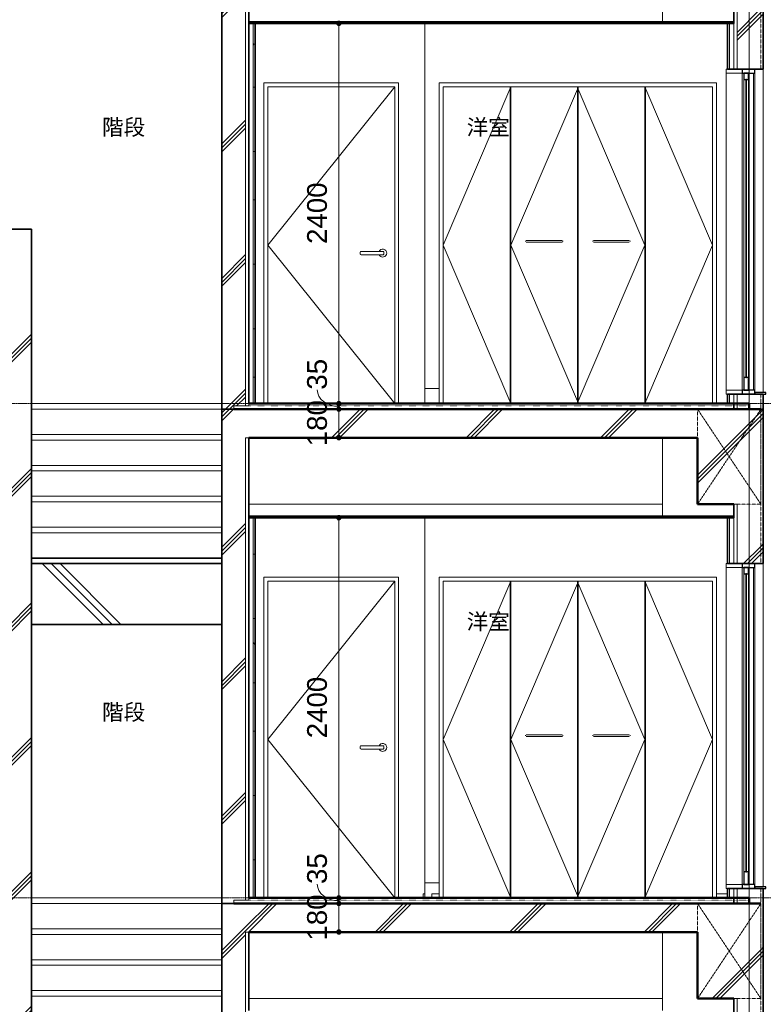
# Model space of a CAD drawing. Header units: millimetres. Extents: x -6159 to 97970, y -8550 to 14941.
# Tile 33 of 37: x 60611 to 65301, y 5604 to 11818. Entities that reach past the tile are written whole.
import ezdxf

# ---------------------------------------------------------------- set-up
doc = ezdxf.new("R2010")
doc.units = ezdxf.units.MM
for name, pattern in [('1TS06', [31.5, 30, -0.75, 0, -0.75]), ('HA02', [2.25, 1.5, -0.75]), ('TN02', [0.5292, 0, -0.5292]), ('中心線', [13, 10, -1, 1, -1])]:
    doc.linetypes.add(name, pattern=pattern)
for name, color, linetype, lineweight in [('A-ANNO-DIMS', 211, 'Continuous', 9), ('A-ANNO-DIMS-50', 211, 'Continuous', 9), ('A-AREA-IDEN', 2, 'Continuous', 9), ('A-CLNG', 13, 'Continuous', 18), ('A-CLNG-PATT', 13, 'Continuous', 35), ('A-COLS', 52, 'Continuous', 18), ('A-DETL-HDLN', 90, 'HA02', 18), ('A-DOOR', 31, 'Continuous', 18), ('A-DOOR-FRAM', 31, 'Continuous', 25), ('A-DOOR-OPNG', 31, 'Continuous', 18), ('A-FLOR', 192, 'Continuous', 18), ('A-FLOR-LEVL', 51, 'Continuous', 9), ('A-FLOR-MCUT', 51, 'TN02', 18), ('A-FLOR-PATT', 8, 'Continuous', 18), ('A-GLAZ', 151, 'Continuous', 18), ('A-WALL', 113, 'Continuous', 18), ('A-WALL-PATT', 111, 'Continuous', 35), ('S-BEAM', 12, 'Continuous', 18), ('S-GRID', 1, 'Continuous', 9), ('S-STRS', 31, 'Continuous', 18)]:
    doc.layers.add(name, color=color, linetype=linetype, lineweight=lineweight)
doc.styles.add('Arial', font='arial.ttf', dxfattribs={"height": 125})
doc.styles.add('MS UI Gothic', font='MS UI Gothic.ttf', dxfattribs={"height": 100})
doc.dimstyles.new('点線_-_2_5_mm', dxfattribs={"dimscale": 304.8, "dimtxt": 127.532425, "dimasz": 0.328084, "dimexe": 0.246063, "dimexo": 0.246063, "dimgap": 0.123031, "dimtad": 1, "dimdec": 1, "dimrnd": 0.1, "dimdsep": 46, "dimtxsty": 'Arial', "dimblk1": 'DOTSMALL', "dimblk2": 'DOTSMALL', "dimsah": 1, "dimcen": 0.09, "dimazin": 0, "dimtfac": 1, "dimtdec": 4, "dimtix": 1, "dimtmove": 0, "dimatfit": 3, "dimfxl": 1, "dimtvp": 1, "dimtolj": 1, "dimtzin": 0, "dimarcsym": 2})
doc.dimstyles.new('点線_-_2_5_mm_2', dxfattribs={"dimscale": 304.8, "dimtxt": 127.532425, "dimasz": 0.328084, "dimexe": 0.246063, "dimexo": 0.246063, "dimgap": 0.123031, "dimtad": 1, "dimdec": 1, "dimrnd": 0.1, "dimdsep": 46, "dimtxsty": 'Arial', "dimblk1": 'DOTSMALL', "dimblk2": 'DOTSMALL', "dimsah": 1, "dimcen": 0.09, "dimazin": 0, "dimtfac": 1, "dimtdec": 4, "dimtix": 1, "dimtmove": 1, "dimatfit": 3, "dimfxl": 1, "dimtvp": 1, "dimtolj": 1, "dimtzin": 0, "dimarcsym": 2})
pattern_1 = [(45, (61873.3, 5905), (-424.264, 424.264), []), (45, (61898.3, 5905), (-424.264, 424.264), []), (45, (61848.3, 5905), (-424.264, 424.264), [])]
pattern_2 = [(0, (61873.3, 5905), (406.4, 101.6), [16.764, -288.036, 16.764, -288.036, -1625.6]), (0, (61873.3, 5905), (406.4, 101.6), [-609.6, 16.764, -592.836, 16.764, -288.036, -711.2]), (0, (61873.3, 5905), (406.4, 101.6), [-1524, 16.764, -186.436, 16.764, -491.236]), (120, (62025.7, 5955.8), (-291.1882, 301.1527), [16.764, -288.036, 16.764, -288.036, -1625.6]), (120, (62025.7, 5955.8), (-291.1882, 301.1527), [-609.6, 16.764, -592.836, 16.764, -288.036, -711.2]), (120, (62025.7, 5955.8), (-291.1882, 301.1527), [-1524, 16.764, -186.436, 16.764, -491.236]), (240, (62076.5, 6159), (-115.2118, -402.7527), [16.764, -288.036, 16.764, -288.036, -1625.6]), (240, (62076.5, 6159), (-115.2118, -402.7527), [-609.6, 16.764, -592.836, 16.764, -288.036, -711.2]), (240, (62076.5, 6159), (-115.2118, -402.7527), [-1524, 16.764, -186.436, 16.764, -491.236])]

# ---------------------------------------------------------------- blocks, each defined once
blk = doc.blocks.new('片開き - w800h2000-604447-断面図 D')
at = {"layer": 'A-DOOR'}
for p, q in [((1891.4, 5155), (1891.4, 3155)), ((2691.4, 5155), (1891.4, 5155)), ((1891.4, 4155), (2691.4, 5154.6)), ((2691.4, 3155), (2691.4, 5155)), ((2691.4, 3155), (1891.4, 4155)), ((2474.4, 4110), (2474.4, 4100)), ((2482.9, 4115), (2481.3, 4115)), ((2606.4, 4115), (2491.4, 4115)), ((2614.9, 4115), (2616.5, 4115)), ((2623.4, 4100), (2623.4, 4110)), ((2481.3, 4095), (2482.9, 4095)), ((2491.4, 4095), (2606.4, 4095)), ((2616.5, 4095), (2614.9, 4095))]:
    blk.add_line(p, q, dxfattribs=at)
at = {"layer": 'A-DOOR', "flags": 128}
for points in [[(2491.4, 4115), (2490.9, 4115), (2490.4, 4115), (2490, 4115), (2489.5, 4115), (2489, 4115), (2488.5, 4115), (2488.1, 4115), (2487.6, 4115), (2487.2, 4115), (2486.7, 4115), (2486.3, 4115), (2485.9, 4115), (2485.4, 4115), (2485, 4115), (2484.6, 4115), (2484.2, 4115), (2483.9, 4115), (2483.5, 4115), (2483.1, 4115), (2482.8, 4115), (2482.5, 4115), (2482.2, 4115), (2481.9, 4115), (2481.6, 4115), (2481.3, 4115), (2481.1, 4115), (2480.8, 4115), (2480.6, 4115), (2480.4, 4115), (2480.2, 4115), (2480.1, 4115), (2479.9, 4115), (2479.8, 4115), (2479.7, 4115), (2479.6, 4115), (2479.5, 4115), (2479.4, 4115), (2479.4, 4115), (2479.4, 4115)], [(2618.4, 4115), (2618.4, 4115), (2618.4, 4115), (2618.3, 4115), (2618.2, 4115), (2618.2, 4115), (2618.1, 4115), (2617.9, 4115), (2617.8, 4115), (2617.6, 4115), (2617.5, 4115), (2617.3, 4115), (2617, 4115), (2616.8, 4115), (2616.6, 4115), (2616.3, 4115), (2616, 4115), (2615.7, 4115), (2615.4, 4115), (2615.1, 4115), (2614.8, 4115), (2614.4, 4115), (2614, 4115), (2613.7, 4115), (2613.3, 4115), (2612.9, 4115), (2612.5, 4115), (2612.1, 4115), (2611.6, 4115), (2611.2, 4115), (2610.7, 4115), (2610.3, 4115), (2609.8, 4115), (2609.4, 4115), (2608.9, 4115), (2608.4, 4115), (2608, 4115), (2607.5, 4115), (2607, 4115), (2606.5, 4115), (2606.4, 4115)], [(2479.4, 4095), (2479.4, 4095), (2479.4, 4095), (2479.5, 4095), (2479.6, 4095), (2479.6, 4095), (2479.7, 4095), (2479.9, 4095), (2480, 4095), (2480.2, 4095), (2480.3, 4095), (2480.5, 4095), (2480.8, 4095), (2481, 4095), (2481.2, 4095), (2481.5, 4095), (2481.8, 4095), (2482.1, 4095), (2482.4, 4095), (2482.7, 4095), (2483, 4095), (2483.4, 4095), (2483.8, 4095), (2484.1, 4095), (2484.5, 4095), (2484.9, 4095), (2485.3, 4095), (2485.7, 4095), (2486.2, 4095), (2486.6, 4095), (2487.1, 4095), (2487.5, 4095), (2488, 4095), (2488.4, 4095), (2488.9, 4095), (2489.4, 4095), (2489.8, 4095), (2490.3, 4095), (2490.8, 4095), (2491.3, 4095), (2491.4, 4095)], [(2606.4, 4095), (2606.9, 4095), (2607.4, 4095), (2607.8, 4095), (2608.3, 4095), (2608.8, 4095), (2609.3, 4095), (2609.7, 4095), (2610.2, 4095), (2610.6, 4095), (2611.1, 4095), (2611.5, 4095), (2611.9, 4095), (2612.4, 4095), (2612.8, 4095), (2613.2, 4095), (2613.6, 4095), (2613.9, 4095), (2614.3, 4095), (2614.7, 4095), (2615, 4095), (2615.3, 4095), (2615.6, 4095), (2615.9, 4095), (2616.2, 4095), (2616.5, 4095), (2616.7, 4095), (2617, 4095), (2617.2, 4095), (2617.4, 4095), (2617.6, 4095), (2617.7, 4095), (2617.9, 4095), (2618, 4095), (2618.1, 4095), (2618.2, 4095), (2618.3, 4095), (2618.4, 4095), (2618.4, 4095), (2618.4, 4095)]]:
    blk.add_lwpolyline(points, dxfattribs=at)
at = {"layer": 'A-DOOR'}
for centre, radius, start, end in [((2479.4, 4110), 5, 165, 180), ((2479.4, 4110), 5, 90, 150), ((2616.4, 4105), 25, 0, 156.2194), ((2616.4, 4105), 25, 203.61492, 0), ((2618.4, 4110), 5, 30, 90), ((2618.4, 4110), 5, 0, 15), ((2479.4, 4100), 5, 180, 195), ((2479.4, 4100), 5, 210, 270), ((2618.4, 4100), 5, 270, 330), ((2618.4, 4100), 5, 345, 0)]:
    blk.add_arc(centre, radius, start, end, dxfattribs=at)
at = {"layer": 'A-DOOR-FRAM', "lineweight": 18}
for p, q in [((2716.4, 5180), (1866.4, 5180)), ((1866.4, 5180), (1866.4, 3155)), ((2716.4, 3155), (2716.4, 5180)), ((1891.4, 3155), (1891.4, 5155)), ((1891.4, 5155), (2691.4, 5155)), ((2691.4, 5155), (2691.4, 3155))]:
    blk.add_line(p, q, dxfattribs=at)
blk = doc.blocks.new('木製折戸 - w1700h2000-560530-断面図 D')
at = {"layer": 'A-DOOR'}
for p, q in [((2996.4, 4155), (3423.4, 5155)), ((3423.4, 4155), (3850.4, 5155)), ((4269.4, 4155), (3842.4, 5155)), ((4696.4, 4155), (4269.4, 5155)), ((3520.2, 4184.8), (3520.4, 4184.9)), ((3520.4, 4175.1), (3520.2, 4175.1)), ((3726.4, 4185), (3541.4, 4185)), ((3541.4, 4175), (3726.4, 4175)), ((3747.4, 4184.9), (3747.6, 4184.9)), ((3945.4, 4175.1), (3945.2, 4175.1)), ((4151.4, 4185), (3966.4, 4185)), ((3966.4, 4175), (4151.4, 4175)), ((4172.4, 4184.9), (4172.6, 4184.9)), ((4172.6, 4175.2), (4172.4, 4175.1)), ((2996.4, 4155), (3423.4, 3155)), ((3423.4, 4155), (3850.4, 3155)), ((4269.4, 4155), (3842.4, 3155)), ((4696.4, 4155), (4269.4, 3155))]:
    blk.add_line(p, q, dxfattribs=at)
at = {"layer": 'A-DOOR', "flags": 128}
for points in [[(3516.4, 4180), (3516.4, 4180.2), (3516.4, 4180.4), (3516.4, 4180.6), (3516.5, 4180.8), (3516.5, 4181), (3516.5, 4181.2), (3516.6, 4181.4), (3516.7, 4181.6), (3516.7, 4181.8), (3516.8, 4181.9), (3516.9, 4182.1), (3517, 4182.3)], [(3516.9, 4177.8), (3516.8, 4178), (3516.7, 4178.2), (3516.7, 4178.4), (3516.6, 4178.6), (3516.6, 4178.8), (3516.5, 4179), (3516.5, 4179.2), (3516.4, 4179.3), (3516.4, 4179.5), (3516.4, 4179.7), (3516.4, 4179.9), (3516.4, 4180)], [(3541.4, 4185), (3540.6, 4185), (3539.8, 4185), (3539, 4185), (3538.2, 4185), (3537.4, 4185), (3536.6, 4185), (3535.9, 4185), (3535.1, 4185), (3534.4, 4185), (3533.6, 4185), (3532.9, 4185), (3532.2, 4185), (3531.5, 4185), (3530.8, 4185), (3530.1, 4185), (3529.5, 4185), (3528.8, 4185), (3528.2, 4185), (3527.6, 4185), (3527.1, 4185), (3526.5, 4185), (3526, 4185), (3525.5, 4185), (3525, 4185), (3524.6, 4185), (3524.2, 4185), (3523.8, 4185), (3523.4, 4185), (3523.1, 4185), (3522.8, 4185), (3522.5, 4185), (3522.2, 4185), (3522, 4185), (3521.8, 4185), (3521.7, 4185), (3521.6, 4185), (3521.5, 4185), (3521.4, 4185), (3521.4, 4185), (3521.4, 4185)], [(3521.4, 4175), (3521.4, 4175), (3521.5, 4175), (3521.5, 4175), (3521.7, 4175), (3521.8, 4175), (3522, 4175), (3522.2, 4175), (3522.4, 4175), (3522.7, 4175), (3523, 4175), (3523.3, 4175), (3523.7, 4175), (3524, 4175), (3524.5, 4175), (3524.9, 4175), (3525.4, 4175), (3525.8, 4175), (3526.4, 4175), (3526.9, 4175), (3527.5, 4175), (3528.1, 4175), (3528.7, 4175), (3529.3, 4175), (3529.9, 4175), (3530.6, 4175), (3531.3, 4175), (3532, 4175), (3532.7, 4175), (3533.4, 4175), (3534.2, 4175), (3534.9, 4175), (3535.7, 4175), (3536.4, 4175), (3537.2, 4175), (3538, 4175), (3538.8, 4175), (3539.6, 4175), (3540.4, 4175), (3541.2, 4175), (3541.4, 4175)], [(3746.4, 4185), (3746.4, 4185), (3746.3, 4185), (3746.3, 4185), (3746.1, 4185), (3746, 4185), (3745.8, 4185), (3745.6, 4185), (3745.4, 4185), (3745.1, 4185), (3744.8, 4185), (3744.5, 4185), (3744.1, 4185), (3743.8, 4185), (3743.3, 4185), (3742.9, 4185), (3742.4, 4185), (3742, 4185), (3741.4, 4185), (3740.9, 4185), (3740.3, 4185), (3739.7, 4185), (3739.1, 4185), (3738.5, 4185), (3737.9, 4185), (3737.2, 4185), (3736.5, 4185), (3735.8, 4185), (3735.1, 4185), (3734.4, 4185), (3733.6, 4185), (3732.9, 4185), (3732.1, 4185), (3731.4, 4185), (3730.6, 4185), (3729.8, 4185), (3729, 4185), (3728.2, 4185), (3727.4, 4185), (3726.6, 4185), (3726.4, 4185)], [(3726.4, 4175), (3727.2, 4175), (3728, 4175), (3728.8, 4175), (3729.6, 4175), (3730.4, 4175), (3731.2, 4175), (3731.9, 4175), (3732.7, 4175), (3733.4, 4175), (3734.2, 4175), (3734.9, 4175), (3735.6, 4175), (3736.3, 4175), (3737, 4175), (3737.7, 4175), (3738.3, 4175), (3739, 4175), (3739.6, 4175), (3740.2, 4175), (3740.7, 4175), (3741.3, 4175), (3741.8, 4175), (3742.3, 4175), (3742.8, 4175), (3743.2, 4175), (3743.6, 4175), (3744, 4175), (3744.4, 4175), (3744.7, 4175), (3745, 4175), (3745.3, 4175), (3745.6, 4175), (3745.8, 4175), (3746, 4175), (3746.1, 4175), (3746.2, 4175), (3746.3, 4175), (3746.4, 4175), (3746.4, 4175), (3746.4, 4175)], [(3748.2, 4175.3), (3748, 4175.3), (3747.8, 4175.2), (3747.6, 4175.2), (3747.4, 4175.1), (3747.2, 4175.1), (3747.1, 4175), (3746.9, 4175), (3746.7, 4175), (3746.5, 4175)], [(3751.4, 4180), (3751.4, 4179.8), (3751.4, 4179.6), (3751.4, 4179.4), (3751.3, 4179.2), (3751.3, 4179), (3751.3, 4178.8), (3751.2, 4178.6), (3751.1, 4178.4), (3751.1, 4178.2), (3751, 4178.1), (3750.9, 4177.9), (3750.8, 4177.7)], [(3750.9, 4182.2), (3751, 4182), (3751.1, 4181.8), (3751.1, 4181.6), (3751.2, 4181.4), (3751.2, 4181.2), (3751.3, 4181), (3751.3, 4180.8), (3751.4, 4180.7), (3751.4, 4180.5), (3751.4, 4180.3), (3751.4, 4180.1), (3751.4, 4180)], [(3941.4, 4180), (3941.4, 4180.2), (3941.4, 4180.4), (3941.4, 4180.6), (3941.5, 4180.8), (3941.5, 4181), (3941.5, 4181.2), (3941.6, 4181.4), (3941.7, 4181.6), (3941.7, 4181.8), (3941.8, 4181.9), (3941.9, 4182.1), (3942, 4182.3)], [(3941.9, 4177.8), (3941.8, 4178), (3941.7, 4178.2), (3941.7, 4178.4), (3941.6, 4178.6), (3941.6, 4178.8), (3941.5, 4179), (3941.5, 4179.2), (3941.4, 4179.3), (3941.4, 4179.5), (3941.4, 4179.7), (3941.4, 4179.9), (3941.4, 4180)], [(3944.6, 4184.7), (3944.8, 4184.7), (3945, 4184.8), (3945.2, 4184.8), (3945.4, 4184.9), (3945.6, 4184.9), (3945.7, 4185), (3945.9, 4185), (3946.1, 4185), (3946.3, 4185)], [(3966.4, 4185), (3965.6, 4185), (3964.8, 4185), (3964, 4185), (3963.2, 4185), (3962.4, 4185), (3961.6, 4185), (3960.9, 4185), (3960.1, 4185), (3959.4, 4185), (3958.6, 4185), (3957.9, 4185), (3957.2, 4185), (3956.5, 4185), (3955.8, 4185), (3955.1, 4185), (3954.5, 4185), (3953.8, 4185), (3953.2, 4185), (3952.6, 4185), (3952.1, 4185), (3951.5, 4185), (3951, 4185), (3950.5, 4185), (3950, 4185), (3949.6, 4185), (3949.2, 4185), (3948.8, 4185), (3948.4, 4185), (3948.1, 4185), (3947.8, 4185), (3947.5, 4185), (3947.2, 4185), (3947, 4185), (3946.8, 4185), (3946.7, 4185), (3946.6, 4185), (3946.5, 4185), (3946.4, 4185), (3946.4, 4185), (3946.4, 4185)], [(3946.4, 4175), (3946.4, 4175), (3946.5, 4175), (3946.5, 4175), (3946.7, 4175), (3946.8, 4175), (3947, 4175), (3947.2, 4175), (3947.4, 4175), (3947.7, 4175), (3948, 4175), (3948.3, 4175), (3948.7, 4175), (3949, 4175), (3949.5, 4175), (3949.9, 4175), (3950.4, 4175), (3950.8, 4175), (3951.4, 4175), (3951.9, 4175), (3952.5, 4175), (3953.1, 4175), (3953.7, 4175), (3954.3, 4175), (3954.9, 4175), (3955.6, 4175), (3956.3, 4175), (3957, 4175), (3957.7, 4175), (3958.4, 4175), (3959.2, 4175), (3959.9, 4175), (3960.7, 4175), (3961.4, 4175), (3962.2, 4175), (3963, 4175), (3963.8, 4175), (3964.6, 4175), (3965.4, 4175), (3966.2, 4175), (3966.4, 4175)], [(4171.4, 4185), (4171.4, 4185), (4171.3, 4185), (4171.3, 4185), (4171.1, 4185), (4171, 4185), (4170.8, 4185), (4170.6, 4185), (4170.4, 4185), (4170.1, 4185), (4169.8, 4185), (4169.5, 4185), (4169.1, 4185), (4168.8, 4185), (4168.3, 4185), (4167.9, 4185), (4167.4, 4185), (4167, 4185), (4166.4, 4185), (4165.9, 4185), (4165.3, 4185), (4164.7, 4185), (4164.1, 4185), (4163.5, 4185), (4162.9, 4185), (4162.2, 4185), (4161.5, 4185), (4160.8, 4185), (4160.1, 4185), (4159.4, 4185), (4158.6, 4185), (4157.9, 4185), (4157.1, 4185), (4156.4, 4185), (4155.6, 4185), (4154.8, 4185), (4154, 4185), (4153.2, 4185), (4152.4, 4185), (4151.6, 4185), (4151.4, 4185)], [(4151.4, 4175), (4152.2, 4175), (4153, 4175), (4153.8, 4175), (4154.6, 4175), (4155.4, 4175), (4156.2, 4175), (4156.9, 4175), (4157.7, 4175), (4158.4, 4175), (4159.2, 4175), (4159.9, 4175), (4160.6, 4175), (4161.3, 4175), (4162, 4175), (4162.7, 4175), (4163.3, 4175), (4164, 4175), (4164.6, 4175), (4165.2, 4175), (4165.7, 4175), (4166.3, 4175), (4166.8, 4175), (4167.3, 4175), (4167.8, 4175), (4168.2, 4175), (4168.6, 4175), (4169, 4175), (4169.4, 4175), (4169.7, 4175), (4170, 4175), (4170.3, 4175), (4170.6, 4175), (4170.8, 4175), (4171, 4175), (4171.1, 4175), (4171.2, 4175), (4171.3, 4175), (4171.4, 4175), (4171.4, 4175), (4171.4, 4175)], [(4176.4, 4180), (4176.4, 4179.8), (4176.4, 4179.6), (4176.4, 4179.4), (4176.3, 4179.2), (4176.3, 4179), (4176.3, 4178.8), (4176.2, 4178.6), (4176.1, 4178.4), (4176.1, 4178.2), (4176, 4178.1), (4175.9, 4177.9), (4175.8, 4177.7)], [(4175.9, 4182.2), (4176, 4182), (4176.1, 4181.8), (4176.1, 4181.6), (4176.2, 4181.4), (4176.2, 4181.2), (4176.3, 4181), (4176.3, 4180.8), (4176.4, 4180.7), (4176.4, 4180.5), (4176.4, 4180.3), (4176.4, 4180.1), (4176.4, 4180)]]:
    blk.add_lwpolyline(points, dxfattribs=at)
at = {"layer": 'A-DOOR-FRAM', "lineweight": 18}
for p, q in [((4721.4, 5180), (2971.4, 5180)), ((2971.4, 5180), (2971.4, 3155)), ((4721.4, 3155), (4721.4, 5180)), ((2996.4, 3155), (2996.4, 5155)), ((2996.4, 5155), (4696.4, 5155)), ((4696.4, 5155), (4696.4, 3155))]:
    blk.add_line(p, q, dxfattribs=at)
at = {"layer": 'A-DOOR-OPNG'}
for p, q in [((3419.4, 3155), (3419.4, 5155)), ((3423.4, 5155), (3423.4, 3155)), ((3844.4, 3155), (3844.4, 5155)), ((3848.4, 5155), (3848.4, 3155)), ((4269.4, 3155), (4269.4, 5155)), ((4273.4, 5155), (4273.4, 3155))]:
    blk.add_line(p, q, dxfattribs=at)
blk = doc.blocks.new('引違い掃出窓_2枚 - W1800H2000-620516-断面図 D')
at = {"layer": 'A-GLAZ'}
for p, q in [((4781.4, 5265), (4781.4, 5240)), ((4883.9, 5265), (4781.4, 5265)), ((4781.4, 5240), (4883.9, 5240)), ((4781.4, 3240), (4781.4, 5240)), ((4883.9, 5240), (4883.9, 5265)), ((4883.9, 5240), (4883.9, 3240)), ((4883.9, 3240), (4883.9, 5240)), ((4953.9, 5240), (4953.9, 3240)), ((4963.9, 5240), (4963.9, 3240)), ((4893.9, 3320), (4893.9, 5200)), ((4923.9, 5200), (4923.9, 3320)), ((4923.9, 3320), (4923.9, 5200)), ((4781.4, 3240), (4781.4, 3215)), ((4883.9, 3240), (4781.4, 3240)), ((4883.9, 3215), (4883.9, 3240)), ((4781.4, 3215), (4883.9, 3215))]:
    blk.add_line(p, q, dxfattribs=at)
at = {"layer": 'A-GLAZ', "lineweight": 25}
for p, q in [((4883.9, 5265), (4883.9, 5240)), ((4963.9, 5265), (4883.9, 5265)), ((4883.9, 5240), (4963.9, 5240)), ((4893.9, 5240), (4893.9, 5200)), ((4923.9, 5240), (4893.9, 5240)), ((4923.9, 5200), (4923.9, 5240)), ((4963.9, 5240), (4963.9, 5265)), ((4893.9, 5200), (4923.9, 5200)), ((4906.4, 5200), (4906.4, 3320)), ((4911.4, 5200), (4906.4, 5200)), ((4911.4, 3320), (4911.4, 5200)), ((4893.9, 3320), (4893.9, 3240)), ((4923.9, 3320), (4893.9, 3320)), ((4906.4, 3320), (4911.4, 3320)), ((4923.9, 3240), (4923.9, 3320)), ((4883.9, 3240), (4883.9, 3215)), ((4963.9, 3240), (4883.9, 3240)), ((4893.9, 3240), (4923.9, 3240)), ((4963.9, 3215), (4963.9, 3240)), ((4883.9, 3215), (4963.9, 3215)), ((5031.4, 3225), (4963.9, 3225)), ((4963.9, 3225), (4963.9, 3215)), ((4963.9, 3215), (5031.4, 3215)), ((5031.4, 3215), (5031.4, 3225))]:
    blk.add_line(p, q, dxfattribs=at)
blk = doc.blocks.new('DIMBLOCK295-断面図 D')
at = {"layer": 'A-ANNO-DIMS-50', "lineweight": 35}
h = blk.add_hatch(color=256, dxfattribs=at)
edge = h.paths.add_edge_path()
edge.add_arc((62623.3, 6240), 12.5, 0, 360)
h = blk.add_hatch(color=256, dxfattribs=at)
edge = h.paths.add_edge_path()
edge.add_arc((62623.3, 6060), 12.5, 0, 360)
at = {"layer": 'A-ANNO-DIMS-50'}
for p, q in [((62623.3, 6240), (62548.3, 6240)), ((62623.3, 6060), (62623.3, 6240)), ((62623.3, 6240), (62680.6, 6240)), ((62623.3, 6060), (62548.3, 6060)), ((62623.3, 6060), (62660.6, 6060))]:
    blk.add_line(p, q, dxfattribs=at)
at = {"layer": 'A-ANNO-DIMS-50', "lineweight": 35}
for centre in [(62623.3, 6240), (62623.3, 6060)]:
    blk.add_circle(centre, 12.5, dxfattribs=at)
at = {"layer": 'A-ANNO-DIMS-50', "color": 0, "insert": (62423.5, 6005.8), "char_height": 125, "width": 346.103, "attachment_point": 1, "rotation": 90, "line_spacing_factor": 0.941778, "style": 'Arial'}
blk.add_mtext('180', dxfattribs=at)
blk = doc.blocks.new('_DotSmall')
at = {"color": 0, "linetype": 'ByBlock', "const_width": 0.5}
blk.add_lwpolyline([(-0.0625, 0, 1), (0.0625, 0, 1)], format="xyb", close=True, dxfattribs=at)
blk = doc.blocks.new('DIMBLOCK296-断面図 D')
at = {"layer": 'A-ANNO-DIMS-50', "lineweight": 35}
h = blk.add_hatch(color=256, dxfattribs=at)
edge = h.paths.add_edge_path()
edge.add_arc((62623.3, 6275), 12.5, 0, 360)
h = blk.add_hatch(color=256, dxfattribs=at)
edge = h.paths.add_edge_path()
edge.add_arc((62623.3, 6240), 12.5, 0, 360)
at = {"layer": 'A-ANNO-DIMS-50'}
for p, q in [((62623.3, 6275), (62548.3, 6275)), ((62623.3, 6240), (62548.3, 6240)), ((62623.3, 6240), (62623.3, 6275)), ((62623.3, 6275), (62680.6, 6275)), ((62623.3, 6240), (62680.6, 6240))]:
    blk.add_line(p, q, dxfattribs=at)
at = {"layer": 'A-ANNO-DIMS-50', "lineweight": 35}
for centre in [(62623.3, 6275), (62623.3, 6240)]:
    blk.add_circle(centre, 12.5, dxfattribs=at)
at = {"layer": 'A-ANNO-DIMS-50'}
blk.add_ellipse((62623.3, 6363), major_axis=(135.6, 0), ratio=0.778268, start_param=3.141593, end_param=4.712389, dxfattribs=at)
at = {"layer": 'A-ANNO-DIMS-50', "color": 0, "insert": (62423.5, 6363), "char_height": 125, "width": 230.736, "attachment_point": 1, "rotation": 90, "line_spacing_factor": 0.941778, "style": 'Arial'}
blk.add_mtext('35', dxfattribs=at)
blk = doc.blocks.new('DIMBLOCK297-断面図 D')
at = {"layer": 'A-ANNO-DIMS-50', "lineweight": 35}
h = blk.add_hatch(color=256, dxfattribs=at)
edge = h.paths.add_edge_path()
edge.add_arc((62623.3, 8675), 12.5, 0, 360)
h = blk.add_hatch(color=256, dxfattribs=at)
edge = h.paths.add_edge_path()
edge.add_arc((62623.3, 6275), 12.5, 0, 360)
at = {"layer": 'A-ANNO-DIMS-50'}
for p, q in [((62623.3, 8675), (62548.3, 8675)), ((62623.3, 6275), (62623.3, 8675)), ((62623.3, 8675), (62680.6, 8675)), ((62623.3, 6275), (62548.3, 6275)), ((62623.3, 6275), (62680.6, 6275))]:
    blk.add_line(p, q, dxfattribs=at)
at = {"layer": 'A-ANNO-DIMS-50', "lineweight": 35}
for centre in [(62623.3, 8675), (62623.3, 6275)]:
    blk.add_circle(centre, 12.5, dxfattribs=at)
at = {"layer": 'A-ANNO-DIMS-50', "color": 0, "insert": (62423.5, 7282.7), "char_height": 125, "width": 461.471, "attachment_point": 1, "rotation": 90, "line_spacing_factor": 0.941778, "style": 'Arial'}
blk.add_mtext('2400', dxfattribs=at)
blk = doc.blocks.new('DIMBLOCK298-断面図 D')
at = {"layer": 'A-ANNO-DIMS-50', "lineweight": 35}
h = blk.add_hatch(color=256, dxfattribs=at)
edge = h.paths.add_edge_path()
edge.add_arc((62623.3, 9360), 12.5, 0, 360)
h = blk.add_hatch(color=256, dxfattribs=at)
edge = h.paths.add_edge_path()
edge.add_arc((62623.3, 9180), 12.5, 0, 360)
at = {"layer": 'A-ANNO-DIMS-50'}
for p, q in [((62623.3, 9360), (62548.3, 9360)), ((62623.3, 9180), (62623.3, 9360)), ((62623.3, 9360), (62680.6, 9360)), ((62623.3, 9180), (62548.3, 9180)), ((62623.3, 9180), (62660.6, 9180))]:
    blk.add_line(p, q, dxfattribs=at)
at = {"layer": 'A-ANNO-DIMS-50', "lineweight": 35}
for centre in [(62623.3, 9360), (62623.3, 9180)]:
    blk.add_circle(centre, 12.5, dxfattribs=at)
at = {"layer": 'A-ANNO-DIMS-50', "color": 0, "insert": (62423.5, 9125.8), "char_height": 125, "width": 346.103, "attachment_point": 1, "rotation": 90, "line_spacing_factor": 0.941778, "style": 'Arial'}
blk.add_mtext('180', dxfattribs=at)
blk = doc.blocks.new('DIMBLOCK299-断面図 D')
at = {"layer": 'A-ANNO-DIMS-50', "lineweight": 35}
h = blk.add_hatch(color=256, dxfattribs=at)
edge = h.paths.add_edge_path()
edge.add_arc((62623.3, 9395), 12.5, 0, 360)
h = blk.add_hatch(color=256, dxfattribs=at)
edge = h.paths.add_edge_path()
edge.add_arc((62623.3, 9360), 12.5, 0, 360)
at = {"layer": 'A-ANNO-DIMS-50'}
for p, q in [((62623.3, 9395), (62548.3, 9395)), ((62623.3, 9360), (62623.3, 9395)), ((62623.3, 9395), (62680.6, 9395)), ((62623.3, 9360), (62548.3, 9360)), ((62623.3, 9360), (62680.6, 9360))]:
    blk.add_line(p, q, dxfattribs=at)
at = {"layer": 'A-ANNO-DIMS-50', "lineweight": 35}
for centre in [(62623.3, 9395), (62623.3, 9360)]:
    blk.add_circle(centre, 12.5, dxfattribs=at)
at = {"layer": 'A-ANNO-DIMS-50'}
blk.add_ellipse((62623.3, 9483), major_axis=(135.6, 0), ratio=0.778268, start_param=3.141593, end_param=4.712389, dxfattribs=at)
at = {"layer": 'A-ANNO-DIMS-50', "color": 0, "insert": (62423.5, 9483), "char_height": 125, "width": 230.736, "attachment_point": 1, "rotation": 90, "line_spacing_factor": 0.941778, "style": 'Arial'}
blk.add_mtext('35', dxfattribs=at)
blk = doc.blocks.new('DIMBLOCK300-断面図 D')
at = {"layer": 'A-ANNO-DIMS-50', "lineweight": 35}
h = blk.add_hatch(color=256, dxfattribs=at)
edge = h.paths.add_edge_path()
edge.add_arc((62623.3, 11795), 12.5, 0, 360)
h = blk.add_hatch(color=256, dxfattribs=at)
edge = h.paths.add_edge_path()
edge.add_arc((62623.3, 9395), 12.5, 0, 360)
at = {"layer": 'A-ANNO-DIMS-50'}
for p, q in [((62623.3, 11795), (62548.3, 11795)), ((62623.3, 9395), (62623.3, 11795)), ((62623.3, 11795), (62680.6, 11795)), ((62623.3, 9395), (62548.3, 9395)), ((62623.3, 9395), (62680.6, 9395))]:
    blk.add_line(p, q, dxfattribs=at)
at = {"layer": 'A-ANNO-DIMS-50', "lineweight": 35}
for centre in [(62623.3, 11795), (62623.3, 9395)]:
    blk.add_circle(centre, 12.5, dxfattribs=at)
at = {"layer": 'A-ANNO-DIMS-50', "color": 0, "insert": (62423.5, 10402.7), "char_height": 125, "width": 461.471, "attachment_point": 1, "rotation": 90, "line_spacing_factor": 0.941778, "style": 'Arial'}
blk.add_mtext('2400', dxfattribs=at)

msp = doc.modelspace()

# ---------------------------------------------------------------- hatches: boundary and pattern name
at = {"layer": 'A-CLNG-PATT', "lineweight": 18}
h = msp.add_hatch(dxfattribs=at)
h.set_pattern_fill('FP_10', color=256, style=0, pattern_type=2)
h.set_pattern_definition(pattern_2)
h.paths.add_polyline_path([(65115.88, 11795), (65115.88, 11804.5), (62055.88, 11804.5), (62055.88, 11795), (64697.61, 11795)])
h = msp.add_hatch(dxfattribs=at)
h.set_pattern_fill('FP_10', color=256, style=0, pattern_type=2)
h.set_pattern_definition(pattern_2)
h.paths.add_polyline_path([(65115.88, 8675), (65115.88, 8684.5), (62055.88, 8684.5), (62055.88, 8675), (64917.73, 8675)])
at = {"layer": 'A-FLOR-PATT'}
h = msp.add_hatch(dxfattribs=at)
h.set_pattern_fill('FP_9', color=256, style=0, pattern_type=2)
h.set_pattern_definition(pattern_1)
h.paths.add_polyline_path([(64697.61, 9180), (64885.88, 9180), (64885.88, 9360), (62035.88, 9360), (62035.88, 9180), (64257.37, 9180)])
h = msp.add_hatch(dxfattribs=at)
h.set_pattern_fill('FP_9', color=256, style=0, pattern_type=2)
h.set_pattern_definition(pattern_1)
h.paths.add_polyline_path([(62936.63, 6060), (64885.88, 6060), (64885.88, 6240), (62035.88, 6240), (62035.88, 6060), (62496.39, 6060)])
at = {"layer": 'A-WALL-PATT', "lineweight": 18}
h = msp.add_hatch(dxfattribs=at)
h.set_pattern_fill('FP_9', color=256, style=0, pattern_type=2)
h.set_pattern_definition(pattern_1)
h.paths.add_polyline_path([(65300.88, 9360), (65300.88, 9455), (65285.88, 9455), (65285.88, 9360)])
h.paths.add_polyline_path([(65300.88, 11505), (65300.88, 12480), (65285.88, 12480), (65285.88, 11505)])
h = msp.add_hatch(dxfattribs=at)
h.set_pattern_fill('FP_9', color=256, style=0, pattern_type=2)
h.set_pattern_definition(pattern_1)
h.paths.add_polyline_path([(61960.88, 9360), (61960.88, 9380), (62035.88, 9380), (62035.88, 12345.07), (61885.88, 12347.25), (61885.88, 9360)])
h = msp.add_hatch(dxfattribs=at)
h.set_pattern_fill('FP_9', color=256, style=0, pattern_type=2)
h.set_pattern_definition(pattern_1)
h.paths.add_polyline_path([(65285.88, 9360), (65285.88, 9455), (65135.88, 9455), (65135.88, 9360), (65137.86, 9360)])
h.paths.add_polyline_path([(65285.88, 11505), (65285.88, 11880), (65135.88, 11880), (65135.88, 11505), (65137.86, 11505)])
h = msp.add_hatch(dxfattribs=at)
h.set_pattern_fill('FP_10', color=256, style=0, pattern_type=2)
h.set_pattern_definition(pattern_2)
h.paths.add_polyline_path([(62095.88, 9395), (62095.88, 11795), (62083.38, 11795), (62083.38, 9395)])
h = msp.add_hatch(dxfattribs=at)
h.set_pattern_fill('FP_9', color=256, style=0, pattern_type=2)
h.set_pattern_definition(pattern_1)
h.paths.add_polyline_path([(60685.88, 9360), (60685.88, 10495), (60535.88, 10495), (60535.88, 9360)])
h = msp.add_hatch(dxfattribs=at)
h.set_pattern_fill('FP_9', color=256, style=0, pattern_type=2)
h.set_pattern_definition(pattern_1)
h.paths.add_polyline_path([(60685.88, 6240), (60685.88, 9360), (60535.88, 9360), (60535.88, 6240)])
h = msp.add_hatch(dxfattribs=at)
h.set_pattern_fill('FP_9', color=256, style=0, pattern_type=2)
h.set_pattern_definition(pattern_1)
h.paths.add_polyline_path([(61960.88, 6240), (61960.88, 6260), (62035.88, 6260), (62035.88, 9360), (61885.88, 9360), (61885.88, 6240)])
h = msp.add_hatch(dxfattribs=at)
h.set_pattern_fill('FP_9', color=256, style=0, pattern_type=2)
h.set_pattern_definition(pattern_1)
h.paths.add_polyline_path([(65285.88, 6240), (65300.88, 6240), (65300.88, 6335), (65285.88, 6335), (65285.88, 6304.41)])
h.paths.add_polyline_path([(65285.88, 8385), (65300.88, 8385), (65300.88, 9360), (65285.88, 9360), (65285.88, 8760)])
h = msp.add_hatch(dxfattribs=at)
h.set_pattern_fill('FP_9', color=256, style=0, pattern_type=2)
h.set_pattern_definition(pattern_1)
h.paths.add_polyline_path([(65285.88, 6240), (65285.88, 6335), (65135.88, 6335), (65135.88, 6240), (65137.86, 6240)])
h.paths.add_polyline_path([(65285.88, 8385), (65285.88, 8760), (65135.88, 8760), (65135.88, 8385), (65137.86, 8385)])
h = msp.add_hatch(dxfattribs=at)
h.set_pattern_fill('FP_10', color=256, style=0, pattern_type=2)
h.set_pattern_definition(pattern_2)
h.paths.add_polyline_path([(62095.88, 6275), (62095.88, 8675), (62083.38, 8675), (62083.38, 6275)])
h = msp.add_hatch(dxfattribs=at)
h.set_pattern_fill('FP_9', color=256, style=0, pattern_type=2)
h.set_pattern_definition(pattern_1)
h.paths.add_polyline_path([(60685.88, 3120), (60685.88, 6240), (60535.88, 6240), (60535.88, 3120)])
h = msp.add_hatch(dxfattribs=at)
h.set_pattern_fill('FP_9', color=256, style=0, pattern_type=2)
h.set_pattern_definition(pattern_1)
h.paths.add_polyline_path([(61960.88, 3120), (61960.88, 3140), (62035.88, 3140), (62035.88, 6240), (61885.88, 6240), (61885.88, 3120)])
h = msp.add_hatch(dxfattribs=at)
h.set_pattern_fill('FP_9', color=256, style=0, pattern_type=2)
h.set_pattern_definition(pattern_1)
h.paths.add_polyline_path([(65285.88, 3120), (65300.88, 3120), (65300.88, 3215), (65285.88, 3215)])
h.paths.add_polyline_path([(65300.88, 5265), (65300.88, 6240), (65285.88, 6240), (65285.88, 5265)])
h = msp.add_hatch(dxfattribs=at)
h.set_pattern_fill('FP_9', color=256, style=0, pattern_type=2)
h.set_pattern_definition(pattern_1)
h.paths.add_polyline_path([(65247.92, 3120), (65285.88, 3120), (65285.88, 3215), (65135.88, 3215), (65135.88, 3140), (65210.88, 3140), (65210.88, 3120)])
h.paths.add_polyline_path([(65137.86, 5265), (65285.88, 5265), (65285.88, 5640), (65135.88, 5640), (65135.88, 5265)])
at = {"layer": 'S-BEAM'}
h = msp.add_hatch(dxfattribs=at)
h.set_pattern_fill('FP_9', color=256, style=0, pattern_type=2)
h.set_pattern_definition(pattern_1)
h.paths.add_polyline_path([(64885.88, 8760), (65285.88, 8760), (65285.88, 9360), (64885.88, 9360), (64885.88, 8835.19)])
h = msp.add_hatch(dxfattribs=at)
h.set_pattern_fill('FP_9', color=256, style=0, pattern_type=2)
h.set_pattern_definition(pattern_1)
h.paths.add_polyline_path([(64885.88, 5640), (65285.88, 5640), (65285.88, 6240), (64885.88, 6240), (64885.88, 5904.81)])
at = {"layer": 'S-STRS'}
h = msp.add_hatch(dxfattribs=at)
h.set_pattern_fill('FP_11', color=256, style=0, pattern_type=2)
h.set_pattern_definition([(135, (61873.3, 5905), (-707.1, -707.1), []), (135, (61901.6, 5933.3), (-707.1, -707.1), []), (135, (61845, 5876.7), (-707.1, -707.1), [])])
h.paths.add_polyline_path([(60735.41, 8000.79), (61885.88, 8000.79), (61885.88, 8385), (60685.88, 8385), (60685.88, 8000.79)])

# ---------------------------------------------------------------- linework, layer by layer
at = {"layer": 'A-CLNG', "lineweight": 35}
for p, q in [((65115.88, 11804.5), (62055.88, 11804.5)), ((62055.88, 11804.5), (62055.88, 11795)), ((62055.88, 11795), (65115.88, 11795)), ((65115.88, 11795), (65115.88, 11804.5)), ((65115.88, 8684.5), (62055.88, 8684.5)), ((62055.88, 8684.5), (62055.88, 8675)), ((62055.88, 8675), (65115.88, 8675)), ((65115.88, 8675), (65115.88, 8684.5))]:
    msp.add_line(p, q, dxfattribs=at)
at = {"layer": 'A-COLS'}
for p, q in [((64665.88, 11804.5), (64665.88, 12306.81)), ((64665.88, 8684.5), (64665.88, 9180)), ((64665.88, 5564.5), (64665.88, 6060))]:
    msp.add_line(p, q, dxfattribs=at)
at = {"layer": 'A-DETL-HDLN'}
for p, q in [((65285.88, 13210), (65285.88, 11505)), ((65285.88, 9455), (65285.88, 8385)), ((64885.88, 8760), (65285.88, 9360)), ((64885.88, 9180), (64885.88, 9360)), ((64885.88, 9360), (65285.88, 8760)), ((65285.88, 8760), (65285.88, 9360)), ((65285.88, 8760), (65135.88, 8760)), ((65285.88, 6335), (65285.88, 5265)), ((64885.88, 5640), (65285.88, 6240)), ((64885.88, 6060), (64885.88, 6240)), ((64885.88, 6240), (65285.88, 5640)), ((65285.88, 5640), (65285.88, 6240)), ((65285.88, 5640), (65135.88, 5640))]:
    msp.add_line(p, q, dxfattribs=at)
at = {"layer": 'A-FLOR'}
for p, q in [((60685.88, 9395), (61885.88, 9395)), ((60685.88, 9360), (61885.88, 9360)), ((60685.88, 6275), (61885.88, 6275)), ((60685.88, 6240), (61885.88, 6240))]:
    msp.add_line(p, q, dxfattribs=at)
at = {"layer": 'A-FLOR', "lineweight": 50}
for p, q in [((65210.88, 9395), (62055.88, 9395)), ((65210.88, 9360), (65210.88, 9395)), ((61960.88, 9360), (65210.88, 9360)), ((62055.88, 9180), (64885.88, 9180)), ((61960.88, 6240), (65210.88, 6240)), ((65210.88, 6275), (62055.88, 6275)), ((65210.88, 6240), (65210.88, 6275)), ((62055.88, 6060), (64885.88, 6060))]:
    msp.add_line(p, q, dxfattribs=at)
at = {"layer": 'A-FLOR-LEVL', "linetype": '中心線'}
for p, q in [((53292.55, 9395), (68617.89, 9395)), ((53292.55, 6275), (68617.89, 6275))]:
    msp.add_line(p, q, dxfattribs=at)
at = {"layer": 'A-FLOR-MCUT'}
for p, q in [((62055.88, 9395), (62055.88, 9380)), ((65210.88, 9380), (61960.88, 9380)), ((61960.88, 9380), (61960.88, 9360)), ((65210.88, 6260), (61960.88, 6260)), ((61960.88, 6260), (61960.88, 6240)), ((62055.88, 6275), (62055.88, 6260)), ((62035.88, 6060), (62055.88, 6060))]:
    msp.add_line(p, q, dxfattribs=at)
at = {"layer": 'A-WALL', "lineweight": 35}
for p, q in [((61885.88, 12347.25), (61885.88, 0)), ((62055.88, 11804.5), (62055.88, 12344.78)), ((65300.88, 11505), (65300.88, 12315)), ((65115.88, 11880), (65115.88, 11804.5)), ((62055.88, 11795), (62055.88, 9395)), ((62095.88, 9395), (62095.88, 11795)), ((65075.88, 11795), (65075.88, 11505)), ((65075.88, 11505), (65300.88, 11505)), ((60685.88, 10495), (60535.88, 10495)), ((60685.88, 0), (60685.88, 10495)), ((65300.88, 9455), (65075.88, 9455)), ((65075.88, 9455), (65075.88, 9395)), ((65300.88, 8385), (65300.88, 9455)), ((65115.88, 9395), (65115.88, 9360)), ((61885.88, 9360), (61960.88, 9360)), ((65210.88, 9360), (65300.88, 9360)), ((62055.88, 8684.5), (62055.88, 9180)), ((65115.88, 8760), (65115.88, 8684.5)), ((62055.88, 8675), (62055.88, 6275)), ((62095.88, 6275), (62095.88, 8675)), ((65075.88, 8675), (65075.88, 8385)), ((65075.88, 8385), (65300.88, 8385)), ((65300.88, 6335), (65075.88, 6335)), ((65075.88, 6335), (65075.88, 6275)), ((65300.88, 5265), (65300.88, 6335)), ((61885.88, 6240), (61960.88, 6240)), ((65115.88, 6275), (65115.88, 6240)), ((65210.88, 6240), (65285.88, 6240)), ((62055.88, 5564.5), (62055.88, 6060)), ((65115.88, 5640), (65115.88, 5555))]:
    msp.add_line(p, q, dxfattribs=at)
at = {"layer": 'A-WALL'}
for p, q in [((62035.88, 12345.07), (62035.88, 9380)), ((65135.88, 11505), (65135.88, 11880)), ((62083.38, 11795), (62083.38, 9395)), ((63165.88, 9395), (63165.88, 11795)), ((65088.38, 11505), (65088.38, 11795)), ((65115.88, 11795), (65115.88, 11505)), ((65300.88, 11505), (65300.88, 9465)), ((63165.88, 9490), (63255.88, 9490)), ((65088.38, 9395), (65088.38, 9455)), ((65115.88, 9455), (65115.88, 9395)), ((65135.88, 9360), (65135.88, 9455)), ((62055.88, 9380), (62055.88, 9395)), ((61960.88, 9360), (61960.88, 9380)), ((61960.88, 9380), (62055.88, 9380)), ((62055.88, 9180), (62035.88, 9180)), ((62035.88, 9180), (62035.88, 6260)), ((65135.88, 8760), (65115.88, 8760)), ((65135.88, 8385), (65135.88, 8760)), ((62083.38, 8675), (62083.38, 6275)), ((63165.88, 6275), (63165.88, 8675)), ((65088.38, 8385), (65088.38, 8675)), ((65115.88, 8675), (65115.88, 8385)), ((65300.88, 8385), (65300.88, 6345)), ((63165.88, 6370), (63255.88, 6370)), ((63165.88, 6300), (63155.88, 6300)), ((63155.88, 6300), (63155.88, 6275)), ((63210.88, 6275), (63210.88, 6300)), ((63255.88, 6300), (63210.88, 6300)), ((63255.88, 6275), (63255.88, 6300)), ((65005.88, 6300), (65005.88, 6275)), ((65075.88, 6300), (65005.88, 6300)), ((65088.38, 6275), (65088.38, 6335)), ((65115.88, 6335), (65115.88, 6275)), ((65135.88, 6240), (65135.88, 6335)), ((61960.88, 6240), (61960.88, 6260)), ((61960.88, 6260), (62055.88, 6260)), ((62055.88, 6260), (62055.88, 6275)), ((62055.88, 6060), (62035.88, 6060)), ((62035.88, 6060), (62035.88, 3140)), ((65135.88, 5640), (65115.88, 5640)), ((65135.88, 5265), (65135.88, 5640))]:
    msp.add_line(p, q, dxfattribs=at)
at = {"layer": 'S-BEAM', "lineweight": 50}
for p, q in [((65285.88, 9360), (64885.88, 9360)), ((64885.88, 9180), (64885.88, 8760)), ((64885.88, 8760), (65115.88, 8760)), ((65285.88, 6240), (64885.88, 6240)), ((64885.88, 6060), (64885.88, 5640)), ((64885.88, 5640), (65115.88, 5640))]:
    msp.add_line(p, q, dxfattribs=at)
at = {"layer": 'S-BEAM'}
for p, q in [((62055.88, 8760), (64665.88, 8760)), ((65115.88, 8760), (65135.88, 8760)), ((62055.88, 5640), (64665.88, 5640)), ((65115.88, 5640), (65135.88, 5640))]:
    msp.add_line(p, q, dxfattribs=at)
at = {"layer": 'S-GRID', "linetype": '1TS06', "lineweight": 18}
msp.add_line((65210.88, -3062.82), (65210.88, 14941.14), dxfattribs=at)
at = {"layer": 'S-STRS'}
for p, q in [((60685.88, 9200), (61885.88, 9200)), ((61885.88, 9165), (60685.88, 9165)), ((61885.88, 9165), (60685.88, 9165)), ((60685.88, 9005), (61885.88, 9005)), ((61885.88, 8970), (60685.88, 8970)), ((61885.88, 8970), (60685.88, 8970)), ((60685.88, 8810), (61885.88, 8810)), ((61885.88, 8775), (60685.88, 8775)), ((61885.88, 8775), (60685.88, 8775)), ((60685.88, 8615), (61885.88, 8615)), ((61885.88, 8580), (60685.88, 8580)), ((61885.88, 8580), (60685.88, 8580)), ((60685.88, 6080), (61885.88, 6080)), ((61885.88, 6045), (60685.88, 6045)), ((61885.88, 6045), (60685.88, 6045)), ((60685.88, 5885), (61885.88, 5885)), ((61885.88, 5850), (60685.88, 5850)), ((61885.88, 5850), (60685.88, 5850)), ((60685.88, 5690), (61885.88, 5690)), ((61885.88, 5655), (60685.88, 5655)), ((61885.88, 5655), (60685.88, 5655))]:
    msp.add_line(p, q, dxfattribs=at)
at = {"layer": 'S-STRS', "lineweight": 35}
for p, q in [((61885.88, 8420), (60685.88, 8420)), ((60685.88, 8420), (60685.88, 8385)), ((61885.88, 8385), (61885.88, 8420)), ((61885.88, 8385), (60685.88, 8385)), ((60685.88, 8385), (60685.88, 8000.79)), ((60685.88, 8385), (61885.88, 8385)), ((61885.88, 8000.79), (61885.88, 8385)), ((60685.88, 8000.79), (61885.88, 8000.79))]:
    msp.add_line(p, q, dxfattribs=at)

# ---------------------------------------------------------------- block references
at = {"layer": 'A-DOOR'}
for name, p in [('片開き - w800h2000-604447-断面図 D', (60284.48, 6240)), ('木製折戸 - w1700h2000-560530-断面図 D', (60284.48, 6240)), ('片開き - w800h2000-604447-断面図 D', (60284.48, 3120)), ('木製折戸 - w1700h2000-560530-断面図 D', (60284.48, 3120))]:
    msp.add_blockref(name, p, dxfattribs=at)
at = {"layer": 'A-GLAZ'}
for p in [(60284.48, 6240), (60284.48, 3120)]:
    msp.add_blockref('引違い掃出窓_2枚 - W1800H2000-620516-断面図 D', p, dxfattribs=at)

# ---------------------------------------------------------------- texts
at = {"layer": 'A-AREA-IDEN', "char_height": 100, "width": 360.7594, "attachment_point": 1, "style": 'MS UI Gothic'}
for s, insert in [('階段', (61130.14, 11189.7)), ('洋室', (63430.14, 11189.7)), ('洋室', (63430.14, 8069.7)), ('階段', (61130.14, 7497.68))]:
    msp.add_mtext(s, dxfattribs=dict(at, insert=insert))

# ---------------------------------------------------------------- dimensions: what is measured, and where the dimension line sits
at = {"layer": 'A-ANNO-DIMS'}
for base, p1, p2, override, picture, middle in [((62623.26, 11795), (62605.59, 9395), (62605.59, 11795), {"dimpost": '<>', "dimfxl": 2400}, 'DIMBLOCK300-断面図 D', (62521.94, 10595)), ((62623.26, 9360), (62585.59, 9180), (62605.59, 9360), {"dimpost": '<>', "dimfxl": 181.107703}, 'DIMBLOCK298-断面図 D', (62521.94, 9270)), ((62623.26, 8675), (62605.59, 6275), (62605.59, 8675), {"dimpost": '<>', "dimfxl": 2400}, 'DIMBLOCK297-断面図 D', (62521.94, 7475)), ((62623.26, 6240), (62585.59, 6060), (62605.59, 6240), {"dimpost": '<>', "dimfxl": 181.107703}, 'DIMBLOCK295-断面図 D', (62521.94, 6150))]:
    dim = msp.add_linear_dim(base=base, p1=p1, p2=p2, angle=90, dimstyle='点線_-_2_5_mm', override=override, dxfattribs=at)
    dim.commit()
    dim.dimension.update_dxf_attribs({"geometry": picture, "text_midpoint": middle})
for base, p1, p2, picture, middle in [((62623.26, 9395), (62605.59, 9360), (62605.59, 9395), 'DIMBLOCK299-断面図 D', (62506.82, 9598.4)), ((62623.26, 6275), (62605.59, 6240), (62605.59, 6275), 'DIMBLOCK296-断面図 D', (62506.82, 6478.4))]:
    dim = msp.add_linear_dim(base=base, p1=p1, p2=p2, angle=90, dimstyle='点線_-_2_5_mm_2', override={"dimpost": '<>', "dimfxl": 35}, dxfattribs=at)
    dim.commit()
    dim.dimension.update_dxf_attribs({"geometry": picture, "text_midpoint": middle, "dimtype": 160, "text_rotation": 90})

doc.saveas('drawing.dxf')
